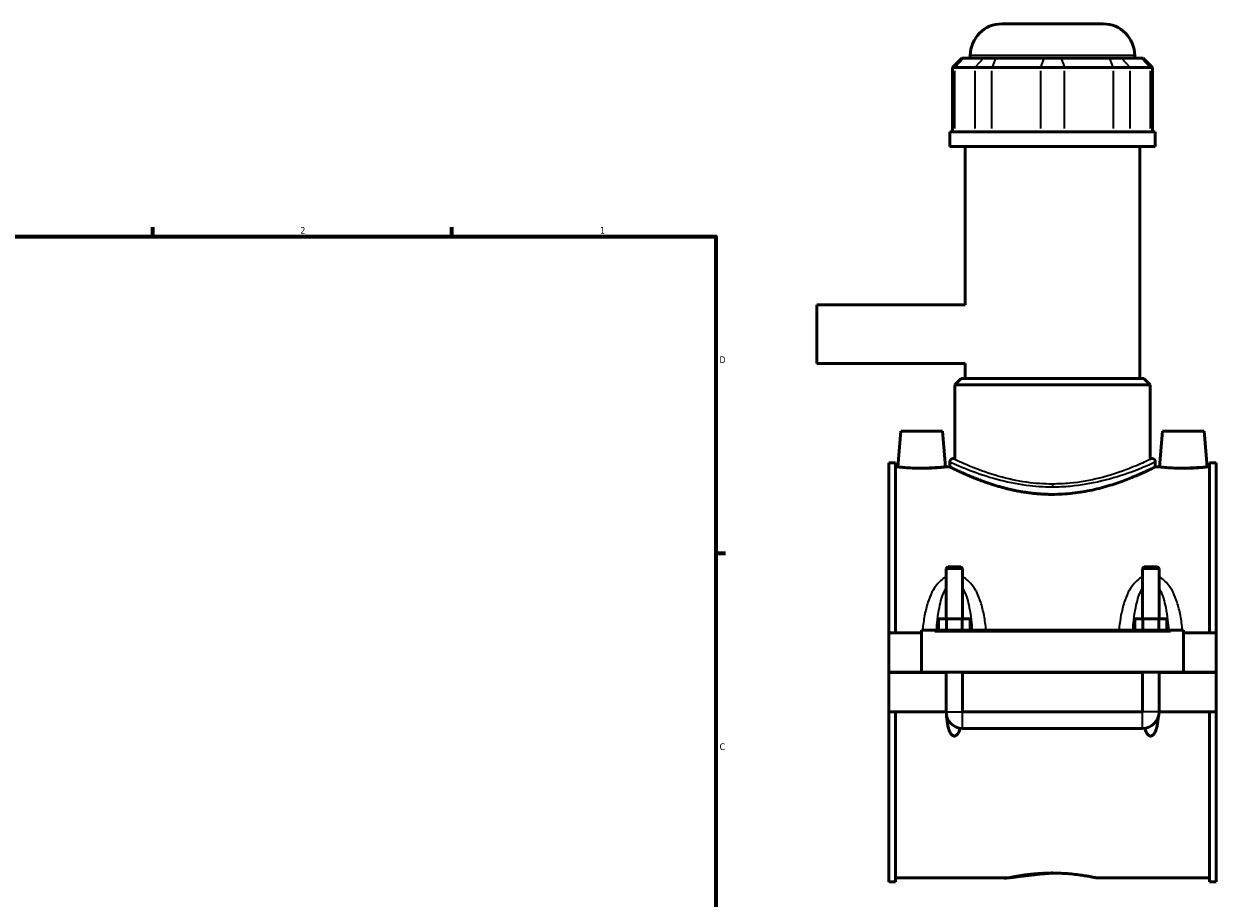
# Model space of a CAD drawing. Header units: inches. Extents: x -0.9 to 48.3, y -1.4 to 47.7.
# Tile 7 of 8: x 23.7 to 40.6, y 11.6 to 24. Entities that reach past the tile are written whole.
import ezdxf

# ---------------------------------------------------------------- set-up
doc = ezdxf.new("R2010")
doc.units = ezdxf.units.IN
doc.header["$MEASUREMENT"] = 0
for name, color, linetype, lineweight in [('Border (ANSI)', 7, 'Continuous', 70), ('Visible (ANSI)', 7, 'Continuous', 50), ('Visible Narrow (ANSI)', 7, 'Continuous', 35)]:
    doc.layers.add(name, color=color, linetype=linetype, lineweight=lineweight)
doc.styles.add('Note Text (ANSI)', font='tahoma.ttf')

# ---------------------------------------------------------------- blocks, each defined once
blk = doc.blocks.new('Borders Default Border')
at = {"layer": 'Border (ANSI)'}
for p, q in [((25.4999986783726, 21.00000006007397), (25.4999986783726, 21.13448766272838)), ((29.75000096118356, 21.00000006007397), (29.75000096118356, 21.13448766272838)), ((33.49999855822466, 16.49999993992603), (33.6344891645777, 16.49999993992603))]:
    blk.add_line(p, q, dxfattribs=at)
at = {"layer": 'Border (ANSI)', "flags": 128}
blk.add_lwpolyline([(0.4999999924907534, 0.9999999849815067), (0.4999999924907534, 21.00000006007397), (33.49999855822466, 21.00000006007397), (33.49999855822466, 0.9999999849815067), (0.4999999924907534, 0.9999999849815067)], dxfattribs=at)
at = {"layer": 'Border (ANSI)', "color": 5, "true_color": 0x0000ff, "char_height": 0.0944881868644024, "attachment_point": 7, "style": 'Note Text (ANSI)'}
for s, insert in [('2', (27.59635095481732, 21.04)), ('1', (31.8536832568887, 21.04)), ('D', (33.55262652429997, 19.2027559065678)), ('C', (33.552388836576, 13.70107135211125))]:
    blk.add_mtext(s, dxfattribs=dict(at, insert=insert))

msp = doc.modelspace()

# ---------------------------------------------------------------- linework, layer by layer
at = {"layer": 'Visible (ANSI)'}
for p, q in [((37.56423809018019, 24.02283973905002), (39.00171840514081, 24.02283973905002)), ((37.11502549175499, 23.53493973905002), (37.11502549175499, 23.57362714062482)), ((39.45093100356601, 23.53493973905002), (39.45093100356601, 23.57362714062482)), ((36.99481269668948, 23.53493973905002), (36.86004891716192, 23.40017595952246)), ((36.89424319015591, 23.40017595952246), (36.86004891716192, 23.40017595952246)), ((36.86004891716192, 23.40017595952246), (36.86004891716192, 22.48943973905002)), ((36.89424319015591, 23.40017595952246), (37.1794382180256, 23.40017595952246)), ((36.99481269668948, 23.53493973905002), (37.01874868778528, 23.53493973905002)), ((37.30394371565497, 23.53493973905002), (37.01874868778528, 23.53493973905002)), ((37.42255032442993, 23.40017595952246), (37.1794382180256, 23.40017595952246)), ((37.30394371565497, 23.53493973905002), (37.474122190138, 23.53493973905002)), ((37.42255032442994, 23.40017595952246), (38.11107202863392, 23.40017595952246)), ((38.16264389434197, 23.53493973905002), (37.474122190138, 23.53493973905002)), ((38.4548844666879, 23.40017595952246), (38.11107202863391, 23.40017595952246)), ((38.16264389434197, 23.53493973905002), (38.40331260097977, 23.53493973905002)), ((39.09183430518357, 23.53493973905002), (38.40331260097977, 23.53493973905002)), ((38.4548844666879, 23.40017595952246), (39.14340617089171, 23.40017595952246)), ((39.09183430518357, 23.53493973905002), (39.2620127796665, 23.53493973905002)), ((39.38651827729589, 23.40017595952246), (39.14340617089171, 23.40017595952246)), ((39.54720780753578, 23.53493973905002), (39.2620127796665, 23.53493973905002)), ((39.38651827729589, 23.40017595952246), (39.67171330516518, 23.40017595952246)), ((39.54720780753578, 23.53493973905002), (39.57114379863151, 23.53493973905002)), ((39.57114379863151, 23.53493973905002), (39.70590757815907, 23.40017595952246)), ((39.70590757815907, 23.40017595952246), (39.67171330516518, 23.40017595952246)), ((39.70590757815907, 23.40017595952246), (39.70590757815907, 22.48943973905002)), ((39.74291919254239, 22.48943973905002), (36.8230373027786, 22.48943973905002)), ((36.8230373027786, 22.28033973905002), (36.8230373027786, 22.48943973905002)), ((39.74291919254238, 22.28033973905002), (39.74291919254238, 22.48943973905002)), ((39.74291919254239, 22.28033973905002), (36.8230373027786, 22.28033973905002)), ((37.04202844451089, 20.03016257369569), (37.04202844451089, 22.28033973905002)), ((39.5239280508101, 18.98124918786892), (39.5239280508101, 22.28033973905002)), ((34.93297824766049, 20.03016257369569), (34.93297824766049, 19.19551690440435)), ((37.04202844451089, 20.03016257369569), (34.93297824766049, 20.03016257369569)), ((37.04202844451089, 19.19551690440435), (34.93297824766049, 19.19551690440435)), ((37.04202844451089, 18.98124918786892), (37.04202844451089, 19.19551690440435)), ((36.98587686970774, 18.98124918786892), (36.89603435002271, 18.89140666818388)), ((36.98587686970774, 18.98124918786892), (39.58007962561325, 18.98124918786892)), ((39.58007962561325, 18.98124918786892), (39.66992214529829, 18.89140666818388)), ((39.66992214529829, 18.89140666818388), (36.89603435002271, 18.89140666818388)), ((36.89603435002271, 17.84345391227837), (36.89603435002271, 18.89140666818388)), ((39.66992214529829, 17.84345391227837), (39.66992214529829, 18.89140666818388)), ((36.12770265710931, 18.23394210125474), (36.08332110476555, 17.72665863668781)), ((36.71825383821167, 18.23394210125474), (36.12770265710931, 18.23394210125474)), ((36.71825383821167, 18.23394210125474), (36.76263539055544, 17.72665863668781)), ((39.84770265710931, 18.23394210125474), (39.80332110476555, 17.72665863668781)), ((39.84770265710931, 18.23394210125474), (40.43825383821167, 18.23394210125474)), ((40.43825383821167, 18.23394210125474), (40.48263539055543, 17.72665863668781)), ((36.8230373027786, 17.79853265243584), (36.8230373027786, 17.72665863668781)), ((36.86795856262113, 17.84345391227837), (36.89603435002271, 17.84345391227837)), ((39.66992214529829, 17.84345391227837), (39.69799793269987, 17.84345391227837)), ((39.74291919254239, 17.79853265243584), (39.74291919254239, 17.72665863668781)), ((35.95797824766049, 17.78505627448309), (35.95797824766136, 15.36829249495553)), ((35.95797824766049, 17.78505627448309), (36.0509782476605, 17.78505627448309)), ((36.05097824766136, 15.36829249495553), (36.0509782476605, 17.78505627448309)), ((36.08332110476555, 17.72665863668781), (36.0509782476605, 17.72665863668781)), ((36.8230373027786, 17.72665863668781), (36.76263539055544, 17.72665863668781)), ((39.80332110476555, 17.72665863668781), (39.74291919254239, 17.72665863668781)), ((40.51497824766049, 17.72665863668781), (40.48263539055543, 17.72665863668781)), ((40.51497824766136, 15.36829249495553), (40.51497824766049, 17.78505627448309)), ((40.51497824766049, 17.78505627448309), (40.6079782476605, 17.78505627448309)), ((40.6079782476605, 17.78505627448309), (40.60797824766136, 15.36829249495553)), ((36.79349005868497, 16.30612057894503), (36.76986801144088, 16.28249853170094)), ((37.00608848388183, 16.28249853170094), (36.76986801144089, 16.28249853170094)), ((36.76986801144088, 16.28249853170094), (36.76986801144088, 15.56514288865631)), ((36.79349005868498, 16.30612057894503), (36.98246643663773, 16.30612057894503)), ((36.98246643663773, 16.30612057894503), (37.00608848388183, 16.28249853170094)), ((37.00608848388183, 16.28249853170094), (37.00608848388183, 15.56514288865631)), ((39.58349005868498, 16.30612057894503), (39.55986801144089, 16.28249853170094)), ((39.79608848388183, 16.28249853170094), (39.55986801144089, 16.28249853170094)), ((39.55986801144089, 15.56514288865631), (39.55986801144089, 16.28249853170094)), ((39.58349005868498, 16.30612057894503), (39.77246643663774, 16.30612057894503)), ((39.77246643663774, 16.30612057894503), (39.79608848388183, 16.28249853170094)), ((39.79608848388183, 15.56514288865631), (39.79608848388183, 16.28249853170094)), ((36.66067499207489, 15.40766257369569), (36.66067499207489, 15.56514288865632)), ((36.66067499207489, 15.56514288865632), (36.77432661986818, 15.56514288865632)), ((36.77432661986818, 15.40766257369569), (36.77432661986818, 15.56514288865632)), ((36.77432661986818, 15.56514288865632), (37.00162987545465, 15.56514288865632)), ((37.00162987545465, 15.40766257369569), (37.00162987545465, 15.56514288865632)), ((37.00162987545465, 15.56514288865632), (37.11528150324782, 15.56514288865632)), ((37.11528150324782, 15.40766257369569), (37.11528150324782, 15.56514288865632)), ((39.45067499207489, 15.40766257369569), (39.45067499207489, 15.56514288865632)), ((39.45067499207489, 15.56514288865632), (39.56432661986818, 15.56514288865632)), ((39.56432661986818, 15.40766257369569), (39.56432661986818, 15.56514288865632)), ((39.56432661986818, 15.56514288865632), (39.79162987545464, 15.56514288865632)), ((39.79162987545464, 15.40766257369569), (39.79162987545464, 15.56514288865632)), ((39.79162987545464, 15.56514288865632), (39.90528150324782, 15.56514288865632)), ((39.90528150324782, 15.40766257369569), (39.90528150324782, 15.56514288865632)), ((36.42297824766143, 15.36829249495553), (35.95797824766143, 15.36829249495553)), ((35.95797824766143, 14.80874525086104), (35.95797824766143, 15.36829249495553)), ((36.42297824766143, 15.38797753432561), (36.42297824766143, 15.40766257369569)), ((40.14297824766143, 15.40766257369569), (36.42297824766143, 15.40766257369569)), ((36.42297824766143, 14.80874525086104), (36.42297824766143, 15.38797753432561)), ((40.14297824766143, 15.40766257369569), (40.14297824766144, 15.38797753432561)), ((40.14297824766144, 15.38797753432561), (40.14297824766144, 14.80874525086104)), ((40.60797824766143, 15.36829249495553), (40.14297824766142, 15.36829249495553)), ((40.60797824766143, 15.36829249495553), (40.60797824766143, 14.80874525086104)), ((35.95797824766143, 14.80874525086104), (36.42297824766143, 14.80874525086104)), ((35.95797824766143, 14.24526099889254), (35.95797824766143, 14.80480824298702)), ((36.76986801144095, 14.80480824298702), (35.95797824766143, 14.80480824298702)), ((40.14297824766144, 14.80874525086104), (36.42297824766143, 14.80874525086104)), ((36.76986801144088, 14.80874525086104), (36.76986801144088, 14.80480824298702)), ((36.76986801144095, 14.24526099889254), (36.76986801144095, 14.80480824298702)), ((37.00608848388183, 14.80874525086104), (37.00608848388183, 14.80480824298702)), ((39.55986801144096, 14.80480824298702), (37.0060884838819, 14.80480824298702)), ((37.0060884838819, 14.80480824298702), (37.0060884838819, 14.24526099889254)), ((39.55986801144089, 14.80480824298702), (39.55986801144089, 14.80874525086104)), ((39.55986801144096, 14.24526099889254), (39.55986801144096, 14.80480824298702)), ((39.79608848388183, 14.80480824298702), (39.79608848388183, 14.80874525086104)), ((40.60797824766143, 14.80480824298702), (39.7960884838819, 14.80480824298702)), ((39.7960884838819, 14.80480824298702), (39.7960884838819, 14.24526099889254)), ((40.14297824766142, 14.80874525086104), (40.60797824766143, 14.80874525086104)), ((40.60797824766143, 14.80480824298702), (40.60797824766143, 14.24526099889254)), ((36.76986801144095, 14.24526099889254), (35.95797824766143, 14.24526099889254)), ((35.95797824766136, 14.24526099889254), (35.95797824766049, 11.82849721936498)), ((36.0509782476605, 11.82849721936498), (36.05097824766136, 14.24526099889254)), ((39.55986801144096, 14.24526099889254), (37.0060884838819, 14.24526099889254)), ((40.60797824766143, 14.24526099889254), (39.7960884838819, 14.24526099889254)), ((40.51497824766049, 11.82849721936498), (40.51497824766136, 14.24526099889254)), ((40.60797824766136, 14.24526099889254), (40.6079782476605, 11.82849721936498)), ((37.0060884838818, 14.00904052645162), (39.55986801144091, 14.00904052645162)), ((37.66565541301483, 11.88689485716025), (36.0509782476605, 11.88689485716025)), ((40.51497824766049, 11.88689485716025), (38.90030108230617, 11.88689485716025)), ((35.95797824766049, 11.82849721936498), (36.0509782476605, 11.82849721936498)), ((40.51497824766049, 11.82849721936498), (40.6079782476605, 11.82849721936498))]:
    msp.add_line(p, q, dxfattribs=at)
for centre, radius, start, end in [((37.56423809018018, 23.57362714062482), 0.4492125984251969, 90, 180), ((39.00171840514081, 23.57362714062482), 0.4492125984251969, 0, 90), ((36.86795856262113, 17.79853265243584), 0.0449212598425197, 90, 180), ((39.69799793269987, 17.79853265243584), 0.0449212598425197, 0, 90), ((37.0060884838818, 14.24526099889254), 0.2362204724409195, 180, 270), ((39.55986801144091, 14.24526099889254), 0.2362204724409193, 270, 0)]:
    msp.add_arc(centre, radius, start, end, dxfattribs=at)
for points, knots in [([(36.4229782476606, 17.70663016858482), (36.38015242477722, 17.70663016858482), (36.33452565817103, 17.70768775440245), (36.2507194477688, 17.71149031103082), (36.21253596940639, 17.71417874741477), (36.15236200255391, 17.71920446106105), (36.12632760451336, 17.7218694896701), (36.09180664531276, 17.72562274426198), (36.08332110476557, 17.72665863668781), (36.08332110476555, 17.72665863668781)], [2.609108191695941, 2.609108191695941, 2.609108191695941, 2.609108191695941, 2.935440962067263, 2.935440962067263, 3.261773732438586, 3.261773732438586, 3.587718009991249, 3.587718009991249, 3.913662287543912, 3.913662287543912, 3.913662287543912, 3.913662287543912]), ([(36.76263539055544, 17.72665863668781), (36.76263539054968, 17.72665863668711), (36.75414985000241, 17.72562274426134), (36.71962889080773, 17.7218694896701), (36.69359449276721, 17.71920446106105), (36.63342052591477, 17.71417874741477), (36.59523704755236, 17.71149031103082), (36.51143083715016, 17.70768775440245), (36.46580407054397, 17.70663016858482), (36.4229782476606, 17.70663016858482)], [6.522770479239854, 6.522770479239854, 6.52277047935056, 6.52277047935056, 6.848714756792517, 6.848714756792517, 7.174659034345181, 7.174659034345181, 7.500991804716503, 7.500991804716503, 7.827324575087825, 7.827324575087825, 7.827324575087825, 7.827324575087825]), ([(38.28297824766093, 17.33546863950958), (38.18931933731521, 17.33546863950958), (38.09315770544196, 17.34082462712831), (37.90311561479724, 17.36209716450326), (37.80922808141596, 17.37797813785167), (37.6300613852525, 17.41693708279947), (37.54460836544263, 17.43999573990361), (37.38689223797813, 17.48849677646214), (37.31462532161, 17.51389353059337), (37.18683730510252, 17.5621928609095), (37.12666831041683, 17.58688880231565), (37.02005811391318, 17.63289380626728), (36.97360862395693, 17.65416763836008), (36.89856851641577, 17.68944501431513), (36.86991794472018, 17.70345623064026), (36.83214589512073, 17.72206869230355), (36.82303730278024, 17.726658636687), (36.8230373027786, 17.72665863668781)], [0, 0, 0, 0, 0.7136808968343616, 0.7136808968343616, 1.427361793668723, 1.427361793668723, 2.141042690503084, 2.141042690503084, 2.854723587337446, 2.854723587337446, 3.566458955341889, 3.566458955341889, 4.278194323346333, 4.278194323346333, 4.989929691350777, 4.989929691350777, 5.701665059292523, 5.701665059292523, 5.70166505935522, 5.70166505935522]), ([(39.74291919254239, 17.72665863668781), (39.74291919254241, 17.72665863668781), (39.73381060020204, 17.72206869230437), (39.69603855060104, 17.70345623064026), (39.66738797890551, 17.68944501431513), (39.59234787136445, 17.65416763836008), (39.54589838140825, 17.63289380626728), (39.43928818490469, 17.58688880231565), (39.37911919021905, 17.5621928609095), (39.25133117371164, 17.51389353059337), (39.17906425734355, 17.48849677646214), (39.02134812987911, 17.43999573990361), (38.93589511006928, 17.41693708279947), (38.75672841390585, 17.37797813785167), (38.66284088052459, 17.36209716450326), (38.47279878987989, 17.34082462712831), (38.37663715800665, 17.33546863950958), (38.28297824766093, 17.33546863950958)], [17.10499517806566, 17.10499517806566, 17.10499517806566, 17.10499517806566, 17.81673054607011, 17.81673054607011, 18.52846591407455, 18.52846591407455, 19.24020128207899, 19.24020128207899, 19.95193665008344, 19.95193665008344, 20.6656175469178, 20.6656175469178, 21.37929844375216, 21.37929844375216, 22.09297934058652, 22.09297934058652, 22.80666023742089, 22.80666023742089, 22.80666023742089, 22.80666023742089]), ([(40.14297824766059, 17.70663016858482), (40.10015242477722, 17.70663016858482), (40.05452565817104, 17.70768775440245), (39.9707194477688, 17.71149031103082), (39.93253596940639, 17.71417874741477), (39.87236200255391, 17.71920446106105), (39.84632760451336, 17.7218694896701), (39.81180664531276, 17.72562274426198), (39.80332110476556, 17.72665863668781), (39.80332110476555, 17.72665863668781)], [0, 0, 0, 0, 0.326332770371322, 0.326332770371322, 0.652665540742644, 0.652665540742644, 0.9786098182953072, 0.9786098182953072, 1.30455409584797, 1.30455409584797, 1.30455409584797, 1.30455409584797]), ([(40.48263539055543, 17.72665863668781), (40.48263539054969, 17.72665863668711), (40.47414985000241, 17.72562274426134), (40.43962889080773, 17.7218694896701), (40.41359449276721, 17.71920446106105), (40.35342052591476, 17.71417874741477), (40.31523704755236, 17.71149031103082), (40.23143083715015, 17.70768775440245), (40.18580407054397, 17.70663016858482), (40.14297824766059, 17.70663016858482)], [3.913662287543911, 3.913662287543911, 3.913662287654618, 3.913662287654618, 4.239606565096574, 4.239606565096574, 4.565550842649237, 4.565550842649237, 4.891883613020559, 4.891883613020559, 5.218216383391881, 5.218216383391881, 5.218216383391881, 5.218216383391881]), ([(36.97077712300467, 14.01169508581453), (36.96760084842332, 14.00065989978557), (36.96396525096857, 13.98953733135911), (36.95159709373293, 13.95751599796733), (36.94161875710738, 13.93733148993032), (36.9225320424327, 13.9160726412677), (36.91654172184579, 13.91064404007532), (36.90642332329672, 13.90477457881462), (36.90285898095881, 13.90319003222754), (36.89551938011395, 13.90104360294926), (36.89174403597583, 13.90048196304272), (36.88421245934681, 13.90048196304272), (36.88043711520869, 13.90104360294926), (36.87309751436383, 13.90319003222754), (36.86953317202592, 13.90477457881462), (36.85941477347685, 13.91064404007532), (36.85342445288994, 13.9160726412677), (36.83433773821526, 13.93733148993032), (36.82435940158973, 13.95751599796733), (36.80799090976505, 13.9998942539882), (36.80190192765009, 14.02219447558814), (36.78708281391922, 14.08777734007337), (36.7811333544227, 14.13560806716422), (36.7770845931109, 14.18598617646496), (36.77700744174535, 14.18695704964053), (36.77693110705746, 14.18792852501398)], [1.535781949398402, 1.535781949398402, 1.535781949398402, 1.535781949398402, 1.620812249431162, 1.620812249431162, 1.787141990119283, 1.787141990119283, 1.8445326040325, 1.8445326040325, 1.873227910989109, 1.873227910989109, 1.901923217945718, 1.901923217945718, 1.930618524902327, 1.930618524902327, 1.959313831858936, 1.959313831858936, 2.016704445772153, 2.016704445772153, 2.183034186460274, 2.183034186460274, 2.349363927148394, 2.349363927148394, 2.712984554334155, 2.712984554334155, 2.720125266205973, 2.720125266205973, 2.720125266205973, 2.720125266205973]), ([(39.78902538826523, 14.18792852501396), (39.78894905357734, 14.18695704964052), (39.78887190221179, 14.18598617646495), (39.78482314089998, 14.13560806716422), (39.77887368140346, 14.08777734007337), (39.76405456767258, 14.02219447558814), (39.7579655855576, 13.9998942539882), (39.74159709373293, 13.95751599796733), (39.73161875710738, 13.93733148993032), (39.71253204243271, 13.9160726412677), (39.70654172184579, 13.91064404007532), (39.69642332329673, 13.90477457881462), (39.69285898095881, 13.90319003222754), (39.68551938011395, 13.90104360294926), (39.68174403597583, 13.90048196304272), (39.6742124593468, 13.90048196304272), (39.67043711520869, 13.90104360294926), (39.66309751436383, 13.90319003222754), (39.65953317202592, 13.90477457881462), (39.64941477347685, 13.91064404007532), (39.64342445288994, 13.9160726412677), (39.62433773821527, 13.93733148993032), (39.61435940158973, 13.95751599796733), (39.60199124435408, 13.98953733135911), (39.59835564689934, 14.00065989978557), (39.59517937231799, 14.01169508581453)], [1.083721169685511, 1.083721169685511, 1.083721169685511, 1.083721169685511, 1.090861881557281, 1.090861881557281, 1.454482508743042, 1.454482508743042, 1.620812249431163, 1.620812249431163, 1.787141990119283, 1.787141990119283, 1.844532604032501, 1.844532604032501, 1.873227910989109, 1.873227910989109, 1.901923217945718, 1.901923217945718, 1.930618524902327, 1.930618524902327, 1.959313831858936, 1.959313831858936, 2.016704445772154, 2.016704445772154, 2.183034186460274, 2.183034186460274, 2.268064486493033, 2.268064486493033, 2.268064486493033, 2.268064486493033]), ([(37.66565541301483, 11.88689485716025), (37.6656554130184, 11.88689485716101), (37.66938800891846, 11.8876917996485), (37.68506852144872, 11.89094753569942), (37.69701268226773, 11.89340424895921), (37.72854954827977, 11.89958310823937), (37.74816732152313, 11.90330490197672), (37.79345479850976, 11.91130455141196), (37.8191275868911, 11.91557458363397), (37.87380450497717, 11.92384151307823), (37.90469621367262, 11.92813054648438), (37.97199833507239, 11.93619925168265), (38.00840760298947, 11.93997064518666), (38.08441886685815, 11.94624986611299), (38.12408364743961, 11.94875653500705), (38.2039208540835, 11.9520819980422), (38.24409413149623, 11.95289819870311), (38.28297824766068, 11.95289819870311)], [7.110877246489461, 7.110877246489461, 7.110877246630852, 7.110877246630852, 7.407153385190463, 7.407153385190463, 7.703429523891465, 7.703429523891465, 7.999705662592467, 7.999705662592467, 8.29598180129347, 8.29598180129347, 8.592278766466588, 8.592278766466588, 8.888575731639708, 8.888575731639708, 9.184872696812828, 9.184872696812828, 9.481169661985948, 9.481169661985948, 9.481169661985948, 9.481169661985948]), ([(38.28297824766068, 11.95289819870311), (38.32186236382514, 11.95289819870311), (38.36203564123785, 11.9520819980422), (38.44187284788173, 11.94875653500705), (38.48153762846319, 11.94624986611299), (38.55754889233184, 11.93997064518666), (38.59395816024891, 11.93619925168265), (38.66126028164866, 11.92813054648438), (38.69215199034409, 11.92384151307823), (38.74682890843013, 11.91557458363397), (38.77250169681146, 11.91130455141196), (38.81778917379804, 11.90330490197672), (38.83740694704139, 11.89958310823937), (38.86894381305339, 11.89340424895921), (38.88088797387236, 11.89094753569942), (38.89656848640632, 11.88769179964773), (38.90030108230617, 11.88689485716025), (38.90030108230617, 11.88689485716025)], [0, 0, 0, 0, 0.2962969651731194, 0.2962969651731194, 0.5925939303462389, 0.5925939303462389, 0.8888908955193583, 0.8888908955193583, 1.185187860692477, 1.185187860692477, 1.48146399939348, 1.48146399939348, 1.777740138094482, 1.777740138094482, 2.074016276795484, 2.074016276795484, 2.370292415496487, 2.370292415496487, 2.370292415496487, 2.370292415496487])]:
    msp.add_open_spline(points, degree=3, knots=knots, dxfattribs=at)
at = {"layer": 'Visible Narrow (ANSI)'}
for p, q in [((39.43655156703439, 23.57362714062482), (37.12940492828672, 23.57362714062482)), ((37.01252341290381, 23.52820155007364), (36.90046846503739, 23.40691414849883)), ((37.2977184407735, 23.52820155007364), (37.18566349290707, 23.40691414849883)), ((37.47154359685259, 23.52820155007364), (37.42512891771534, 23.40691414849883)), ((38.16006530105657, 23.52820155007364), (38.11365062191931, 23.40691414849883)), ((38.40589119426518, 23.52820155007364), (38.4523058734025, 23.40691414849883)), ((39.09441289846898, 23.52820155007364), (39.1408275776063, 23.40691414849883)), ((39.26823805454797, 23.52820155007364), (39.38029300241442, 23.40691414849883)), ((39.55343308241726, 23.52820155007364), (39.6654880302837, 23.40691414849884)), ((36.89424319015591, 22.53497655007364), (36.89424319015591, 23.35463914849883)), ((37.1794382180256, 23.35463914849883), (37.1794382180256, 22.53497655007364)), ((37.42255032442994, 22.53497655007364), (37.42255032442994, 23.35463914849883)), ((38.11107202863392, 23.35463914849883), (38.11107202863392, 22.53497655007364)), ((38.4548844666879, 22.53497655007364), (38.4548844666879, 23.35463914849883)), ((39.14340617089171, 23.35463914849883), (39.14340617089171, 22.53497655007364)), ((39.38651827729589, 22.53497655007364), (39.38651827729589, 23.35463914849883)), ((39.67171330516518, 23.35463914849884), (39.67171330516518, 22.53497655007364)), ((38.28297824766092, 17.48112068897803), (38.28297824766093, 17.44516425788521)), ((36.60897824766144, 15.38797753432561), (39.95697824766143, 15.38797753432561)), ((36.77132214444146, 14.24526099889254), (37.00463435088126, 14.24526099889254)), ((37.0060884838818, 14.01049465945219), (37.0060884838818, 14.24380686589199)), ((39.55986801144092, 14.01049465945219), (39.55986801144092, 14.24380686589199)), ((39.79463435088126, 14.24526099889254), (39.56132214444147, 14.24526099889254))]:
    msp.add_line(p, q, dxfattribs=at)
for points, knots in [([(36.82312382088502, 17.79844334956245), (36.82314451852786, 17.79842188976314), (36.83232203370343, 17.79424587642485), (36.89327148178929, 17.76671709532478), (36.98529719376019, 17.72516258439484), (37.21972940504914, 17.63548313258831), (37.349198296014, 17.59039794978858), (37.62244288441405, 17.51685188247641), (37.76144892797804, 17.4870726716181), (38.02961067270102, 17.45158950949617), (38.15624905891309, 17.44274387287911), (38.28297824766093, 17.44274387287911)], [-17.07551578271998, -17.07551578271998, -17.07551578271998, -17.07551578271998, -16.38053906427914, -16.38053906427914, -14.75444821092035, -14.75444821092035, -13.43550609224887, -13.43550609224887, -12.31279558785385, -12.31279558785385, -11.38368395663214, -11.38368395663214, -11.38368395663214, -11.38368395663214]), ([(38.28297824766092, 17.48232295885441), (38.16014841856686, 17.48232295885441), (38.03740659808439, 17.49130141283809), (37.77749598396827, 17.52731735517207), (37.64276704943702, 17.55754370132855), (37.37792998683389, 17.6321940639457), (37.25244475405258, 17.67795620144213), (37.02522584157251, 17.76898219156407), (36.93603168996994, 17.81116064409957), (36.87695760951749, 17.8391027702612), (36.86806247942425, 17.84334148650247), (36.86804241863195, 17.84336326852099)], [11.38368395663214, 11.38368395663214, 11.38368395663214, 11.38368395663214, 12.31279558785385, 12.31279558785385, 13.43550609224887, 13.43550609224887, 14.75444821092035, 14.75444821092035, 16.38053906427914, 16.38053906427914, 17.07551578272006, 17.07551578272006, 17.07551578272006, 17.07551578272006]), ([(39.69799673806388, 17.8434525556), (39.69796893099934, 17.84342095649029), (39.66721313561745, 17.82833790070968), (39.55263630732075, 17.77607766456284), (39.47108104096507, 17.73999507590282), (39.25333792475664, 17.65576548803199), (39.11086158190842, 17.60670038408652), (38.81913227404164, 17.53407597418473), (38.67597332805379, 17.50771447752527), (38.44684740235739, 17.48625680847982), (38.36491898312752, 17.48232295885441), (38.28297824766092, 17.48232295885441)], [28.45920315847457, 28.45920315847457, 28.45920315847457, 28.45920315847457, 29.73748637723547, 29.73748637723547, 30.97138722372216, 30.97138722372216, 32.38423085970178, 32.38423085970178, 33.53123426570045, 33.53123426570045, 34.15105186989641, 34.15105186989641, 34.15105186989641, 34.15105186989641]), ([(38.28297824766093, 17.44274387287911), (38.36752027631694, 17.44274387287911), (38.45204959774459, 17.44661952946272), (38.68844936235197, 17.46775977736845), (38.83615303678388, 17.49373131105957), (39.13714359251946, 17.5652813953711), (39.28414299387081, 17.61362068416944), (39.50879858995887, 17.6966042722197), (39.59294291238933, 17.73215309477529), (39.71115710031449, 17.78364025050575), (39.74288927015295, 17.79850018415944), (39.74291795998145, 17.79853131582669)], [-34.15105186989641, -34.15105186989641, -34.15105186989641, -34.15105186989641, -33.53123426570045, -33.53123426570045, -32.38423085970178, -32.38423085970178, -30.97138722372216, -30.97138722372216, -29.73748637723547, -29.73748637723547, -28.45920315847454, -28.45920315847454, -28.45920315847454, -28.45920315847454]), ([(36.76986850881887, 16.16176356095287), (36.74302280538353, 16.14881154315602), (36.71826000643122, 16.13195979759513), (36.67472415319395, 16.09443411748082), (36.65563143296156, 16.07405700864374), (36.61183473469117, 16.01896987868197), (36.58943205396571, 15.98239287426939), (36.5472538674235, 15.89887817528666), (36.5286239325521, 15.85122735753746), (36.49325916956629, 15.74114077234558), (36.47810000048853, 15.67788901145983), (36.45294499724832, 15.54596603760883), (36.44324859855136, 15.4771951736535), (36.43560459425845, 15.40766257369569)], [-2.70590816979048, -2.70590816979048, -2.70590816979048, -2.70590816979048, -2.476883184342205, -2.476883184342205, -2.261902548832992, -2.261902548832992, -1.933779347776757, -1.933779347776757, -1.547773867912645, -1.547773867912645, -1.066752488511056, -1.066752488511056, -0.5635832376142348, -0.5635832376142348, -0.5635832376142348, -0.5635832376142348]), ([(37.34035190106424, 15.40766257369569), (37.33270789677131, 15.47719517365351), (37.32301149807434, 15.54596603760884), (37.29785649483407, 15.67788901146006), (37.28269732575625, 15.741140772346), (37.24733256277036, 15.85122735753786), (37.228702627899, 15.89887817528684), (37.18652444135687, 15.98239287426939), (37.1641217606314, 16.01896987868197), (37.120325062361, 16.07405700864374), (37.1012323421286, 16.09443411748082), (37.05769648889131, 16.13195979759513), (37.03293368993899, 16.14881154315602), (37.00608798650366, 16.16176356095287)], [-5.471698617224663, -5.471698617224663, -5.471698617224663, -5.471698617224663, -4.968529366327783, -4.968529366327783, -4.487507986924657, -4.487507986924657, -4.101502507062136, -4.101502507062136, -3.773379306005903, -3.773379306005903, -3.558398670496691, -3.558398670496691, -3.32937368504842, -3.32937368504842, -3.32937368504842, -3.32937368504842]), ([(39.55986850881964, 16.16176356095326), (39.53302278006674, 16.14881153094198), (39.50825995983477, 16.13195976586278), (39.46472406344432, 16.09443403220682), (39.44563132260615, 16.07405688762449), (39.40183459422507, 16.0189696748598), (39.37943190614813, 15.98239262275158), (39.3372537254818, 15.89887784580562), (39.31862380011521, 15.85122700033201), (39.28325905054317, 15.74114033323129), (39.26809988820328, 15.67788851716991), (39.2429449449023, 15.54596566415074), (39.23324857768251, 15.47719498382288), (39.22560459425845, 15.40766257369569)], [-2.705988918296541, -2.705988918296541, -2.705988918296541, -2.705988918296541, -2.476963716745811, -2.476963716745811, -2.261982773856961, -2.261982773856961, -1.93385924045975, -1.93385924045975, -1.547853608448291, -1.547853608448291, -1.066831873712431, -1.066831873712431, -0.5636639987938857, -0.5636639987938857, -0.5636639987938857, -0.5636639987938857]), ([(40.13035190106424, 15.40766257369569), (40.12270791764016, 15.47719498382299), (40.11301155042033, 15.54596566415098), (40.08785660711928, 15.67788851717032), (40.07269744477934, 15.74114033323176), (40.03733269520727, 15.85122700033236), (40.01870276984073, 15.89887784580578), (39.97652458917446, 15.98239262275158), (39.9541219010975, 16.0189696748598), (39.9103251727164, 16.07405688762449), (39.89123243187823, 16.09443403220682), (39.84769653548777, 16.13195976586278), (39.8229337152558, 16.14881153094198), (39.7960879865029, 16.16176356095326)], [-5.471779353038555, -5.471779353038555, -5.471779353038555, -5.471779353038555, -4.96861147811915, -4.96861147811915, -4.487589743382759, -4.487589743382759, -4.10158411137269, -4.10158411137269, -3.773460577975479, -3.773460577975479, -3.558479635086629, -3.558479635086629, -3.329454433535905, -3.329454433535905, -3.329454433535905, -3.329454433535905]), ([(36.63439462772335, 15.40766257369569), (36.63814886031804, 15.45611369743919), (36.64265246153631, 15.50409455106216), (36.65518106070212, 15.61088037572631), (36.66379096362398, 15.66926661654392), (36.68387697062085, 15.77088500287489), (36.69445815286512, 15.81487037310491), (36.71841395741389, 15.89196086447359), (36.73113793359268, 15.92572425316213), (36.75349651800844, 15.97142971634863), (36.76137932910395, 15.98568300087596), (36.76986892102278, 15.99890880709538)], [0.6847267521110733, 0.6847267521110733, 0.6847267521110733, 0.6847267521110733, 1.066752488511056, 1.066752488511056, 1.547773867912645, 1.547773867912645, 1.933779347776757, 1.933779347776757, 2.261902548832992, 2.261902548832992, 2.421940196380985, 2.421940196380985, 2.421940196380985, 2.421940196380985]), ([(37.00608757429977, 15.99890880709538), (37.0145771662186, 15.98568300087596), (37.02245997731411, 15.97142971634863), (37.04481856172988, 15.92572425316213), (37.05754253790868, 15.89196086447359), (37.08149834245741, 15.81487037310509), (37.09207952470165, 15.77088500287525), (37.11216553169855, 15.66926661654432), (37.12077543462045, 15.61088037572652), (37.1333040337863, 15.50409455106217), (37.13780763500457, 15.4561136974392), (37.14156186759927, 15.40766257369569)], [3.61334165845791, 3.61334165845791, 3.61334165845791, 3.61334165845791, 3.773379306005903, 3.773379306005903, 4.101502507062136, 4.101502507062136, 4.487507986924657, 4.487507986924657, 4.968529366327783, 4.968529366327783, 5.350555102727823, 5.350555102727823, 5.350555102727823, 5.350555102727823]), ([(39.42439462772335, 15.40766257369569), (39.42814884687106, 15.45611352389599), (39.43265242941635, 15.50409420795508), (39.44518099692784, 15.61087991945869), (39.45379089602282, 15.66926621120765), (39.47387689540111, 15.77088467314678), (39.48445807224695, 15.81487006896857), (39.50841387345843, 15.8919606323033), (39.52113785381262, 15.92572406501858), (39.5434964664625, 15.97142962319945), (39.55137930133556, 15.98568295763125), (39.55986892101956, 15.99890880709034)], [0.684807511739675, 0.684807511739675, 0.684807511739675, 0.684807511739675, 1.066831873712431, 1.066831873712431, 1.547853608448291, 1.547853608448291, 1.93385924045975, 1.93385924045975, 2.261982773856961, 2.261982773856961, 2.422020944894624, 2.422020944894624, 2.422020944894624, 2.422020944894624]), ([(39.796087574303, 15.99890880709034), (39.80457719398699, 15.98568295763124), (39.81246002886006, 15.97142962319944), (39.83481864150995, 15.92572406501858), (39.84754262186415, 15.8919606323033), (39.87149842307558, 15.81487006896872), (39.8820795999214, 15.7708846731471), (39.90216559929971, 15.66926621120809), (39.91077549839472, 15.61087991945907), (39.92330406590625, 15.50409420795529), (39.92780764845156, 15.4561135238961), (39.93156186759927, 15.40766257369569)], [3.613422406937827, 3.613422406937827, 3.613422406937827, 3.613422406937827, 3.773460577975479, 3.773460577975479, 4.10158411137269, 4.10158411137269, 4.487589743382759, 4.487589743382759, 4.96861147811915, 4.96861147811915, 5.350635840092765, 5.350635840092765, 5.350635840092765, 5.350635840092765])]:
    msp.add_open_spline(points, degree=3, knots=knots, dxfattribs=at)

# ---------------------------------------------------------------- block references
msp.add_blockref('Borders Default Border', (0, 0))

doc.saveas('drawing.dxf')
